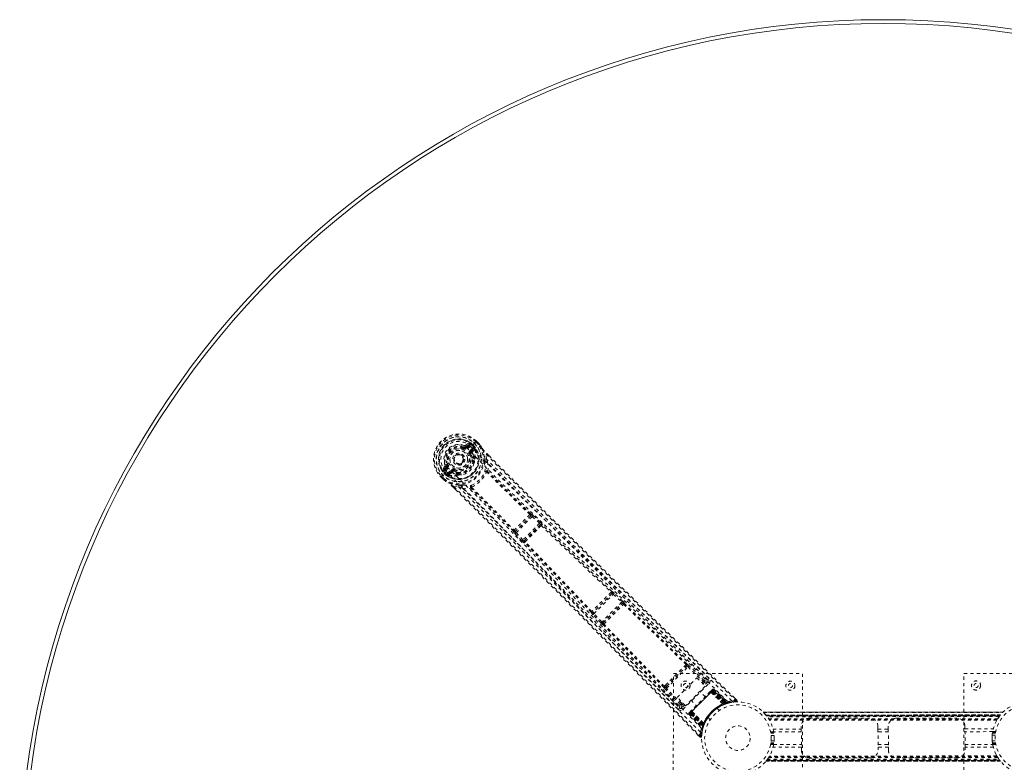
# Model space of a CAD drawing. Header units: inches. Extents: x 35.4 to 88.9, y 23.7 to 77.2.
# Tile 2 of 4: x 35.4 to 65.9, y 54.2 to 77.2. Entities that reach past the tile are written whole.
import ezdxf

# ---------------------------------------------------------------- set-up
doc = ezdxf.new("R2010")
doc.units = ezdxf.units.IN
doc.header["$MEASUREMENT"] = 0
doc.linetypes.add('SLD-Dashed', pattern=[0.075, 0.05, -0.025])
doc.linetypes.add('SLD-Solid', pattern=[0])

msp = doc.modelspace()

# ---------------------------------------------------------------- linework, layer by layer
at = {"color": 7, "linetype": 'SLD-Dashed', "lineweight": 0}
for p, q in [((49.304, 64.052), (49.203, 63.985)), ((49.477, 64.055), (49.473, 64.051)), ((49.493, 64.071), (49.477, 64.055)), ((49.53, 64.109), (49.493, 64.071)), ((49.594, 64.008), (49.513, 64.09)), ((49.533, 64.112), (49.53, 64.109)), ((49.615, 64.028), (49.532, 64.112)), ((49.533, 64.112), (49.615, 64.029)), ((49.129, 63.903), (49.138, 63.926)), ((49.138, 63.926), (49.147, 63.923)), ((49.211, 63.937), (49.308, 64.005)), ((49.211, 63.937), (49.226, 63.923)), ((49.308, 64.005), (49.226, 63.923)), ((49.329, 63.984), (49.247, 63.902)), ((49.333, 63.816), (49.425, 63.907)), ((49.354, 63.794), (49.446, 63.886)), ((49.372, 63.777), (49.354, 63.794)), ((49.473, 64.051), (49.366, 63.944)), ((49.366, 63.944), (49.366, 63.944)), ((49.446, 63.886), (49.372, 63.777)), ((49.402, 63.979), (49.406, 63.983)), ((49.457, 63.924), (49.402, 63.979)), ((49.456, 63.933), (49.406, 63.983)), ((49.414, 63.777), (49.48, 63.873)), ((49.427, 64.004), (49.478, 63.953)), ((49.427, 64.004), (49.427, 64.004)), ((49.456, 63.933), (49.478, 63.953)), ((49.456, 63.932), (49.466, 63.915)), ((49.466, 63.915), (49.457, 63.924)), ((49.478, 63.953), (49.478, 63.953)), ((49.48, 63.888), (49.479, 63.893)), ((49.48, 63.888), (49.48, 63.873)), ((49.48, 63.873), (49.48, 63.873)), ((49.48, 63.873), (49.48, 63.873)), ((49.618, 64.026), (49.615, 64.029)), ((49.091, 63.672), (49.098, 63.666)), ((49.098, 63.666), (49.108, 63.655)), ((49.362, 63.709), (49.335, 63.698)), ((49.359, 63.722), (49.362, 63.709)), ((49.446, 63.589), (49.43, 63.605)), ((49.466, 63.602), (49.45, 63.618)), ((49.48, 63.578), (49.485, 63.557)), ((49.849, 63.557), (49.836, 63.707)), ((49.849, 63.557), (49.887, 63.436)), ((49.856, 63.729), (49.919, 63.666)), ((49.918, 63.664), (49.856, 63.727)), ((48.558, 63.339), (48.49, 63.238)), ((48.598, 63.176), (48.492, 63.069)), ((48.537, 63.234), (48.605, 63.331)), ((48.62, 63.316), (48.537, 63.234)), ((48.641, 63.295), (48.558, 63.213)), ((48.564, 63.14), (48.56, 63.136)), ((48.562, 63.381), (48.617, 63.404)), ((48.619, 63.085), (48.564, 63.14)), ((48.605, 63.331), (48.62, 63.316)), ((48.617, 63.404), (48.639, 63.413)), ((48.62, 63.395), (48.617, 63.404)), ((48.636, 63.117), (48.727, 63.209)), ((48.657, 63.096), (48.748, 63.188)), ((48.766, 63.17), (48.657, 63.096)), ((48.766, 63.17), (48.748, 63.188)), ((48.834, 63.18), (48.821, 63.183)), ((48.845, 63.207), (48.834, 63.18)), ((48.434, 63.012), (48.431, 63.009)), ((48.431, 63.01), (48.515, 62.927)), ((48.431, 63.009), (48.514, 62.927)), ((48.472, 63.049), (48.434, 63.012)), ((48.453, 63.029), (48.535, 62.948)), ((48.488, 63.065), (48.472, 63.049)), ((48.492, 63.069), (48.488, 63.065)), ((48.514, 62.927), (48.517, 62.924)), ((48.59, 63.064), (48.539, 63.115)), ((48.56, 63.136), (48.61, 63.086)), ((48.59, 63.064), (48.61, 63.086)), ((48.59, 63.064), (48.59, 63.064)), ((48.611, 63.086), (48.628, 63.076)), ((48.628, 63.076), (48.619, 63.085)), ((48.65, 63.063), (48.655, 63.062)), ((48.67, 63.062), (48.655, 63.062)), ((48.67, 63.062), (48.766, 63.129)), ((48.941, 63.077), (48.925, 63.092)), ((48.938, 63.112), (48.954, 63.097)), ((48.986, 63.058), (48.965, 63.062)), ((48.815, 62.686), (48.887, 62.614)), ((48.816, 62.687), (48.888, 62.615)), ((48.836, 62.706), (48.986, 62.693)), ((49.107, 62.656), (48.986, 62.693)), ((51.22, 61.799), (50.746, 61.323)), ((50.765, 61.279), (51.265, 61.78)), ((51.219, 61.863), (51.218, 61.862)), ((51.22, 61.798), (51.22, 61.799)), ((51.265, 61.78), (51.492, 61.57)), ((51.295, 61.812), (51.27, 61.834)), ((51.522, 61.603), (51.295, 61.812)), ((50.682, 61.326), (50.681, 61.325)), ((50.746, 61.323), (50.746, 61.324)), ((51.492, 61.57), (50.975, 61.052)), ((51.014, 61.027), (51.517, 61.531)), ((51.517, 61.531), (51.511, 61.519)), ((51.573, 61.52), (51.579, 61.532)), ((50.732, 61.249), (50.71, 61.274)), ((50.942, 61.022), (50.732, 61.249)), ((50.975, 61.052), (50.765, 61.279)), ((51.025, 61.033), (51.014, 61.027)), ((51.025, 60.972), (51.013, 60.966)), ((53.734, 59.394), (53.153, 58.812)), ((53.175, 58.771), (53.775, 59.371)), ((53.733, 59.458), (53.732, 59.458)), ((53.734, 59.393), (53.734, 59.394)), ((53.775, 59.371), (54.033, 59.13)), ((54.063, 59.162), (53.806, 59.404)), ((54.033, 59.13), (53.417, 58.514)), ((53.454, 58.487), (54.059, 59.093)), ((54.059, 59.093), (54.057, 59.087)), ((54.119, 59.088), (54.122, 59.094)), ((53.089, 58.814), (53.089, 58.813)), ((53.385, 58.483), (53.143, 58.74)), ((53.153, 58.812), (53.153, 58.812)), ((53.417, 58.514), (53.175, 58.771)), ((53.453, 58.425), (53.459, 58.427)), ((53.46, 58.489), (53.454, 58.487)), ((55.421, 56.459), (56.089, 57.127)), ((55.43, 56.53), (56.018, 57.119)), ((56.027, 57.193), (55.992, 57.159)), ((56.018, 57.119), (56.052, 57.152)), ((56.089, 57.127), (56.561, 56.666)), ((56.695, 56.725), (56.114, 57.295)), ((56.592, 56.698), (56.121, 57.159)), ((55.632, 52.918), (55.637, 56.918)), ((55.637, 56.918), (59.637, 56.913)), ((55.753, 56.178), (56.361, 56.787)), ((56.361, 56.787), (56.62, 56.528)), ((59.637, 56.913), (59.632, 52.913)), ((64.632, 52.922), (64.637, 56.922)), ((64.637, 56.922), (68.637, 56.917)), ((55.254, 56.434), (55.824, 55.853)), ((55.39, 56.556), (55.356, 56.521)), ((55.851, 55.956), (55.389, 56.428)), ((55.397, 56.496), (55.43, 56.53)), ((55.883, 55.987), (55.421, 56.459)), ((55.933, 55.807), (56.741, 56.616)), ((56.62, 56.528), (56.012, 55.919)), ((56.522, 56.627), (56.561, 56.666)), ((56.554, 56.595), (56.593, 56.634)), ((56.592, 56.698), (56.561, 56.666)), ((56.699, 56.659), (56.594, 56.554)), ((56.696, 56.724), (56.695, 56.725)), ((56.703, 56.717), (56.696, 56.724)), ((56.708, 56.708), (56.698, 56.723)), ((56.853, 56.431), (56.849, 56.429)), ((56.849, 56.428), (56.849, 56.428)), ((56.892, 56.43), (56.882, 56.421)), ((56.892, 56.43), (57.335, 56.017)), ((56.012, 55.919), (55.753, 56.178)), ((56.15, 55.688), (56.861, 56.399)), ((56.852, 56.39), (56.159, 55.697)), ((56.172, 55.71), (56.839, 56.377)), ((56.623, 56.202), (56.458, 56.366)), ((56.828, 56.407), (56.781, 56.36)), ((56.8, 56.34), (56.8, 56.338)), ((56.8, 56.34), (57.174, 55.973)), ((57.172, 55.973), (56.8, 56.338)), ((56.821, 56.359), (56.822, 56.36)), ((57.224, 55.984), (56.821, 56.359)), ((56.869, 56.408), (56.822, 56.36)), ((56.822, 56.36), (57.226, 55.984)), ((56.834, 56.413), (56.831, 56.41)), ((56.841, 56.38), (56.839, 56.377)), ((56.839, 56.377), (57.221, 55.996)), ((56.843, 56.423), (56.84, 56.419)), ((57.225, 55.997), (56.841, 56.38)), ((57.24, 56.002), (56.852, 56.39)), ((56.855, 56.393), (57.244, 56.004)), ((56.861, 56.399), (57.253, 56.007)), ((57.259, 56.009), (56.864, 56.403)), ((57.301, 56.005), (56.865, 56.409)), ((56.869, 56.408), (57.299, 56.007)), ((56.882, 56.421), (57.32, 56.013)), ((57.597, 56.093), (57.537, 56.152)), ((55.824, 55.853), (55.825, 55.852)), ((55.825, 55.852), (55.832, 55.845)), ((55.826, 55.85), (55.841, 55.84)), ((55.913, 56.017), (55.883, 55.987)), ((55.986, 55.945), (55.89, 55.85)), ((55.945, 55.986), (55.915, 55.956)), ((56.183, 56.09), (56.347, 55.926)), ((57.061, 55.771), (56.993, 55.839)), ((57.172, 55.973), (57.174, 55.973)), ((57.188, 55.951), (57.191, 55.952)), ((57.221, 55.996), (57.232, 55.969)), ((57.226, 55.984), (57.224, 55.984)), ((57.225, 55.997), (57.235, 55.97)), ((57.226, 55.984), (57.299, 56.007)), ((57.235, 55.97), (57.232, 55.969)), ((57.24, 56.002), (57.25, 55.975)), ((57.244, 56.004), (57.254, 55.977)), ((57.25, 55.975), (57.254, 55.977)), ((57.253, 56.007), (57.259, 56.009)), ((57.253, 56.007), (57.263, 55.98)), ((57.255, 55.977), (57.256, 55.978)), ((57.256, 55.978), (57.327, 56)), ((57.259, 56.009), (57.268, 55.982)), ((57.268, 55.982), (57.263, 55.98)), ((57.32, 56.013), (57.335, 56.017)), ((57.348, 56.006), (57.363, 56.01)), ((56.121, 55.699), (56.118, 55.696)), ((56.129, 55.667), (56.119, 55.657)), ((56.119, 55.657), (56.533, 55.214)), ((56.121, 55.7), (56.121, 55.7)), ((56.13, 55.709), (56.127, 55.705)), ((56.127, 55.705), (56.128, 55.704)), ((56.129, 55.667), (56.537, 55.229)), ((56.139, 55.718), (56.136, 55.715)), ((56.141, 55.684), (56.545, 55.248)), ((56.189, 55.768), (56.142, 55.721)), ((56.189, 55.727), (56.142, 55.679)), ((56.142, 55.679), (56.542, 55.25)), ((56.147, 55.685), (56.541, 55.291)), ((56.543, 55.296), (56.15, 55.688)), ((56.546, 55.305), (56.156, 55.694)), ((56.159, 55.697), (56.547, 55.309)), ((56.172, 55.71), (56.169, 55.707)), ((56.169, 55.707), (56.553, 55.324)), ((56.554, 55.328), (56.172, 55.71)), ((56.189, 55.727), (56.19, 55.728)), ((56.566, 55.323), (56.189, 55.727)), ((56.19, 55.728), (56.566, 55.325)), ((56.211, 55.749), (56.209, 55.749)), ((56.577, 55.375), (56.209, 55.749)), ((56.211, 55.749), (56.577, 55.377)), ((56.71, 55.556), (56.778, 55.488)), ((65.85, 55.724), (58.419, 55.721)), ((58.42, 55.721), (65.848, 55.724)), ((65.848, 55.724), (58.421, 55.721)), ((58.432, 55.709), (65.836, 55.712)), ((58.503, 55.631), (65.766, 55.634)), ((65.766, 55.634), (58.503, 55.631)), ((58.503, 55.631), (58.507, 55.626)), ((65.762, 55.629), (58.507, 55.626)), ((65.761, 55.628), (58.508, 55.625)), ((58.51, 55.622), (65.759, 55.625)), ((65.759, 55.625), (58.51, 55.622)), ((58.519, 55.611), (65.749, 55.614)), ((58.523, 55.606), (65.746, 55.609)), ((65.745, 55.608), (58.524, 55.604)), ((65.743, 55.605), (58.526, 55.602)), ((65.726, 55.583), (58.542, 55.58)), ((65.682, 55.517), (58.587, 55.514)), ((59.849, 55.531), (61.724, 55.532)), ((62.544, 55.533), (64.419, 55.534)), ((65.682, 55.517), (65.685, 55.522)), ((65.731, 55.589), (65.759, 55.625)), ((65.762, 55.629), (65.766, 55.634)), ((65.848, 55.724), (65.848, 55.724)), ((56.533, 55.214), (56.537, 55.229)), ((56.541, 55.291), (56.543, 55.296)), ((56.568, 55.281), (56.541, 55.291)), ((56.542, 55.25), (56.566, 55.323)), ((56.57, 55.287), (56.543, 55.296)), ((56.543, 55.26), (56.548, 55.263)), ((56.573, 55.295), (56.546, 55.305)), ((56.574, 55.299), (56.547, 55.309)), ((56.549, 55.222), (56.572, 55.293)), ((56.58, 55.314), (56.553, 55.324)), ((56.581, 55.317), (56.554, 55.328)), ((56.568, 55.281), (56.565, 55.272)), ((56.566, 55.325), (56.566, 55.323)), ((56.57, 55.287), (56.568, 55.281)), ((56.58, 55.314), (56.57, 55.286)), ((56.572, 55.293), (56.573, 55.294)), ((56.573, 55.295), (56.574, 55.299)), ((56.577, 55.375), (56.577, 55.377)), ((56.597, 55.358), (56.599, 55.361)), ((65.666, 55.492), (58.602, 55.489)), ((65.656, 55.474), (58.613, 55.471)), ((59.599, 55.198), (59.599, 55.281)), ((61.974, 55.282), (61.974, 55.199)), ((62.294, 55.199), (62.294, 55.283)), ((64.669, 55.284), (64.669, 55.2)), ((56.397, 55.012), (56.457, 54.952)), ((56.457, 54.951), (56.478, 54.972)), ((56.508, 54.971), (56.523, 55.1)), ((56.524, 55.111), (56.541, 55.181)), ((56.54, 55.186), (56.544, 55.201)), ((58.742, 55.116), (58.645, 55.116)), ((58.649, 55.096), (58.745, 55.096)), ((58.749, 55.066), (58.654, 55.066)), ((58.654, 55.066), (58.749, 55.066)), ((58.661, 55.003), (58.756, 55.003)), ((58.724, 55.197), (59.599, 55.198)), ((59.599, 55.114), (58.742, 55.113)), ((61.974, 55.199), (62.294, 55.199)), ((62.294, 55.115), (61.974, 55.115)), ((64.669, 55.2), (65.545, 55.2)), ((65.527, 55.117), (64.669, 55.116)), ((65.513, 55.006), (65.608, 55.006)), ((65.615, 55.069), (65.52, 55.069)), ((65.52, 55.069), (65.615, 55.069)), ((65.524, 55.099), (65.62, 55.099)), ((65.624, 55.119), (65.527, 55.119)), ((58.646, 54.716), (58.742, 54.716)), ((58.745, 54.736), (58.649, 54.736)), ((58.654, 54.766), (58.75, 54.766)), ((58.75, 54.766), (58.654, 54.766)), ((58.756, 54.829), (58.661, 54.829)), ((59.6, 54.635), (58.724, 54.635)), ((58.742, 54.718), (59.6, 54.719)), ((59.6, 54.551), (59.6, 54.635)), ((61.975, 54.72), (62.295, 54.72)), ((62.295, 54.636), (61.975, 54.636)), ((61.975, 54.636), (61.975, 54.552)), ((62.295, 54.553), (62.295, 54.636)), ((64.67, 54.721), (65.527, 54.722)), ((65.545, 54.638), (64.67, 54.637)), ((64.67, 54.637), (64.67, 54.554)), ((65.608, 54.832), (65.513, 54.832)), ((65.52, 54.769), (65.616, 54.769)), ((65.616, 54.769), (65.52, 54.769)), ((65.62, 54.739), (65.524, 54.739)), ((65.527, 54.719), (65.624, 54.719)), ((58.587, 54.318), (58.584, 54.313)), ((65.682, 54.321), (58.587, 54.318)), ((65.667, 54.346), (58.603, 54.343)), ((65.656, 54.364), (58.613, 54.361)), ((61.725, 54.302), (59.85, 54.301)), ((64.42, 54.304), (62.545, 54.303)), ((65.634, 54.411), (65.667, 54.346)), ((65.766, 54.204), (58.503, 54.201)), ((58.503, 54.201), (65.766, 54.204)), ((58.507, 54.206), (65.762, 54.209)), ((58.538, 54.246), (58.511, 54.21)), ((65.759, 54.213), (58.511, 54.21)), ((58.511, 54.21), (65.759, 54.213)), ((58.515, 54.215), (65.755, 54.218)), ((65.747, 54.228), (58.522, 54.224)), ((65.747, 54.229), (58.523, 54.226)), ((58.525, 54.227), (65.745, 54.231)), ((58.526, 54.23), (65.743, 54.233)), ((58.549, 54.26), (65.721, 54.263)), ((65.766, 54.204), (65.762, 54.209))]:
    msp.add_line(p, q, dxfattribs=at)
at = {"color": 7, "linetype": 'SLD-Dashed', "lineweight": 0, "flags": 128}
for points in [[(49.513, 64.09), (49.517, 64.095), (49.522, 64.099), (49.525, 64.103), (49.529, 64.107), (49.531, 64.109), (49.533, 64.111), (49.533, 64.112), (49.533, 64.112)], [(48.66, 63.28), (48.609, 63.339), (48.572, 63.408), (48.55, 63.486), (48.545, 63.567), (48.556, 63.648), (48.583, 63.727), (48.624, 63.799), (48.678, 63.864), (48.743, 63.918), (48.815, 63.959), (48.894, 63.986), (48.975, 63.997), (49.056, 63.992), (49.134, 63.971), (49.203, 63.933), (49.262, 63.882)], [(49.118, 63.876), (49.12, 63.881), (49.122, 63.886), (49.124, 63.891), (49.126, 63.895), (49.127, 63.898), (49.128, 63.901), (49.129, 63.903), (49.129, 63.903)], [(49.247, 63.902), (49.243, 63.906), (49.239, 63.91), (49.235, 63.913), (49.232, 63.917), (49.23, 63.919), (49.228, 63.921), (49.226, 63.922), (49.226, 63.923)], [(57.331, 56.037), (56.204, 57.154), (55.069, 58.26), (53.926, 59.355), (52.781, 60.442), (51.883, 61.294), (50.994, 62.149), (50.118, 63.01), (49.262, 63.882)], [(49.329, 63.984), (49.325, 63.988), (49.321, 63.992), (49.318, 63.996), (49.315, 63.999), (49.312, 64.002), (49.31, 64.004), (49.309, 64.005), (49.308, 64.005)], [(49.347, 64.027), (49.342, 64.004), (49.329, 63.984)], [(49.333, 63.816), (49.337, 63.811), (49.341, 63.808), (49.345, 63.804), (49.348, 63.801), (49.351, 63.798), (49.353, 63.796), (49.354, 63.795), (49.354, 63.794)], [(57.447, 56.075), (56.318, 57.196), (55.181, 58.306), (54.037, 59.405), (52.891, 60.497), (51.993, 61.353), (51.102, 62.21), (50.225, 63.072), (49.366, 63.944)], [(49.406, 63.983), (49.409, 63.985), (49.413, 63.99), (49.42, 63.997), (49.427, 64.004)], [(49.41, 63.741), (49.408, 63.763), (49.414, 63.777)], [(49.425, 63.907), (49.44, 63.918), (49.457, 63.924)], [(49.446, 63.886), (49.446, 63.887), (49.444, 63.888), (49.442, 63.89), (49.44, 63.892), (49.436, 63.896), (49.433, 63.899), (49.429, 63.903), (49.425, 63.907)], [(49.456, 63.933), (49.456, 63.932), (49.456, 63.932)], [(49.615, 64.029), (49.616, 64.029), (49.615, 64.028), (49.613, 64.027), (49.611, 64.024), (49.607, 64.021), (49.603, 64.017), (49.599, 64.013), (49.594, 64.008)], [(49.618, 64.026), (49.618, 64.025), (49.616, 64.024), (49.614, 64.022), (49.611, 64.02), (49.607, 64.018), (49.603, 64.015), (49.599, 64.011), (49.594, 64.008)], [(49.615, 64.029), (49.674, 63.953), (49.716, 63.888)], [(49.722, 63.879), (49.678, 63.947), (49.618, 64.026)], [(49.722, 63.879), (49.719, 63.884), (49.716, 63.888)], [(49.791, 63.555), (49.775, 63.714), (49.722, 63.879)], [(49.307, 63.686), (49.313, 63.689), (49.318, 63.691), (49.322, 63.693), (49.327, 63.694), (49.33, 63.696), (49.333, 63.697), (49.334, 63.697), (49.335, 63.698)], [(49.45, 63.618), (49.436, 63.676), (49.41, 63.741)], [(49.457, 63.408), (49.474, 63.462), (49.485, 63.557)], [(49.836, 63.707), (49.84, 63.711), (49.844, 63.715), (49.848, 63.719), (49.852, 63.723), (49.854, 63.726), (49.856, 63.728), (49.856, 63.729), (49.856, 63.729)], [(49.836, 63.707), (50.357, 63.184), (50.91, 62.633), (51.493, 62.053), (52.108, 61.443), (52.675, 60.883), (53.266, 60.301), (53.402, 60.167), (53.539, 60.032), (53.677, 59.896), (53.772, 59.803), (53.865, 59.712), (53.961, 59.617), (54.062, 59.518), (54.386, 59.2), (54.746, 58.847), (55.143, 58.458), (55.393, 58.212), (55.659, 57.952), (55.947, 57.67), (56.215, 57.407), (56.566, 57.063), (56.877, 56.758), (57.149, 56.491), (57.382, 56.262), (57.576, 56.072)], [(56.74, 56.765), (56.472, 57.029), (56.165, 57.329), (55.83, 57.658), (55.527, 57.955), (55.368, 58.111), (55.209, 58.267), (55.05, 58.422), (54.869, 58.599), (54.687, 58.778), (54.511, 58.951), (54.151, 59.303), (53.817, 59.631), (53.509, 59.934), (53.207, 60.23), (52.858, 60.574), (52.259, 61.164), (51.655, 61.76), (51.032, 62.378), (50.427, 62.98), (49.849, 63.557)], [(49.919, 63.666), (51.78, 61.81), (53.715, 59.901), (55.656, 57.997), (57.598, 56.093)], [(48.558, 63.213), (48.539, 63.2), (48.516, 63.195)], [(48.537, 63.234), (48.538, 63.233), (48.539, 63.232), (48.541, 63.23), (48.544, 63.227), (48.547, 63.224), (48.551, 63.221), (48.554, 63.217), (48.558, 63.213)], [(56.475, 55.102), (55.353, 56.23), (54.242, 57.366), (53.141, 58.509), (52.049, 59.654), (51.192, 60.552), (50.335, 61.442), (49.471, 62.318), (48.598, 63.176)], [(48.641, 63.295), (48.637, 63.299), (48.633, 63.303), (48.629, 63.307), (48.626, 63.31), (48.623, 63.313), (48.621, 63.315), (48.62, 63.316), (48.62, 63.316)], [(48.667, 63.424), (48.661, 63.422), (48.656, 63.42), (48.652, 63.418), (48.648, 63.416), (48.644, 63.415), (48.641, 63.414), (48.64, 63.413), (48.639, 63.413)], [(56.512, 55.218), (55.395, 56.344), (54.288, 57.478), (53.192, 58.62), (52.104, 59.765), (51.251, 60.661), (50.395, 61.55), (49.533, 62.425), (48.66, 63.28)], [(48.727, 63.209), (48.731, 63.205), (48.735, 63.201), (48.739, 63.197), (48.742, 63.194), (48.745, 63.192), (48.747, 63.19), (48.748, 63.188), (48.748, 63.188)], [(48.834, 63.18), (48.895, 63.156), (48.949, 63.142)], [(48.856, 63.235), (48.854, 63.23), (48.852, 63.225), (48.85, 63.22), (48.848, 63.216), (48.847, 63.212), (48.846, 63.21), (48.845, 63.208), (48.845, 63.207)], [(49.787, 63.405), (49.786, 63.413), (49.786, 63.426)], [(49.889, 63.177), (49.88, 63.183), (49.871, 63.186), (49.862, 63.186), (49.854, 63.183), (49.849, 63.177), (49.846, 63.169), (49.846, 63.159), (49.849, 63.149)], [(49.863, 63.149), (49.862, 63.15), (49.86, 63.151), (49.856, 63.151), (49.849, 63.149)], [(51.189, 61.841), (50.522, 62.492), (49.863, 63.149)], [(56.698, 56.723), (54.421, 58.955), (52.148, 61.19), (49.887, 63.436)], [(49.889, 63.177), (49.897, 63.307), (49.887, 63.436)], [(51.218, 61.862), (50.551, 62.514), (49.893, 63.169)], [(48.431, 63.009), (48.431, 63.009), (48.432, 63.009), (48.433, 63.011), (48.436, 63.013), (48.44, 63.017), (48.444, 63.02), (48.448, 63.025), (48.453, 63.029)], [(48.535, 62.948), (48.53, 62.943), (48.526, 62.939), (48.522, 62.935), (48.519, 62.931), (48.516, 62.929), (48.515, 62.927), (48.514, 62.926), (48.514, 62.927)], [(48.514, 62.927), (48.59, 62.868), (48.655, 62.827)], [(48.517, 62.924), (48.518, 62.924), (48.519, 62.926), (48.521, 62.928), (48.523, 62.931), (48.525, 62.935), (48.528, 62.939), (48.532, 62.943), (48.535, 62.948)], [(48.517, 62.924), (48.588, 62.87), (48.664, 62.82)], [(48.611, 63.086), (48.61, 63.086), (48.61, 63.086)], [(48.619, 63.085), (48.625, 63.102), (48.636, 63.117)], [(48.636, 63.117), (48.64, 63.113), (48.644, 63.109), (48.647, 63.106), (48.65, 63.103), (48.653, 63.1), (48.655, 63.098), (48.656, 63.097), (48.657, 63.096)], [(48.801, 63.132), (48.78, 63.135), (48.766, 63.129)], [(48.925, 63.092), (48.867, 63.106), (48.801, 63.132)], [(48.986, 63.058), (49.081, 63.069), (49.135, 63.086)], [(48.655, 62.827), (48.659, 62.823), (48.664, 62.82)], [(48.988, 62.751), (48.829, 62.767), (48.664, 62.82)], [(48.815, 62.686), (48.815, 62.686), (48.815, 62.686), (48.817, 62.688), (48.82, 62.69), (48.824, 62.694), (48.828, 62.698), (48.832, 62.702), (48.836, 62.706)], [(48.836, 62.706), (49.413, 62.132), (50.013, 61.532), (50.637, 60.905), (51.202, 60.336), (51.566, 59.968), (51.947, 59.582), (52.344, 59.179), (52.74, 58.778), (53.082, 58.43), (53.536, 57.969), (54.018, 57.478), (54.529, 56.958), (55.003, 56.475), (56.478, 54.972)], [(48.887, 62.614), (50.736, 60.763), (52.645, 58.831), (54.553, 56.89), (56.457, 54.951)], [(48.986, 62.693), (49.51, 62.17), (50.055, 61.623), (50.621, 61.054), (51.16, 60.509), (51.705, 59.958), (52.25, 59.405), (52.78, 58.866), (53.289, 58.349), (53.762, 57.867), (54.292, 57.327), (54.789, 56.821), (55.278, 56.323), (55.784, 55.808)], [(49.107, 62.656), (49.236, 62.646), (49.366, 62.654)], [(49.107, 62.656), (51.356, 60.397), (53.593, 58.125), (55.826, 55.85)], [(49.117, 62.756), (49.13, 62.756), (49.138, 62.756)], [(49.394, 62.694), (49.384, 62.697), (49.374, 62.697), (49.366, 62.694), (49.36, 62.688), (49.357, 62.681), (49.357, 62.672), (49.36, 62.663), (49.366, 62.654)], [(50.682, 61.326), (50.03, 61.992), (49.374, 62.649)], [(49.394, 62.694), (49.392, 62.687), (49.392, 62.683), (49.393, 62.681), (49.394, 62.679)], [(49.394, 62.679), (50.051, 62.022), (50.704, 61.355)], [(51.265, 61.78), (51.271, 61.786), (51.276, 61.791), (51.281, 61.796), (51.285, 61.801), (51.289, 61.805), (51.292, 61.808), (51.294, 61.811), (51.295, 61.812)], [(50.765, 61.279), (50.759, 61.285), (50.754, 61.293), (50.747, 61.306), (50.744, 61.316), (50.745, 61.32), (50.745, 61.323), (50.746, 61.323)], [(51.492, 61.57), (51.498, 61.576), (51.503, 61.581), (51.508, 61.587), (51.512, 61.591), (51.516, 61.596), (51.519, 61.599), (51.521, 61.601), (51.522, 61.603)], [(51.492, 61.57), (51.499, 61.564), (51.504, 61.558), (51.513, 61.547), (51.517, 61.537), (51.517, 61.531)], [(51.544, 61.498), (52.623, 60.467), (53.706, 59.435)], [(53.732, 59.458), (52.65, 60.49), (51.573, 61.52)], [(50.732, 61.249), (50.736, 61.252), (50.743, 61.259), (50.754, 61.269), (50.765, 61.279)], [(50.942, 61.022), (50.943, 61.023), (50.946, 61.025), (50.949, 61.028), (50.953, 61.032), (50.958, 61.037), (50.963, 61.041), (50.969, 61.047), (50.975, 61.052)], [(51.014, 61.027), (51.007, 61.027), (50.998, 61.031), (50.986, 61.04), (50.98, 61.046), (50.975, 61.052)], [(53.089, 58.814), (52.056, 59.895), (51.025, 60.972)], [(53.111, 58.84), (52.078, 59.922), (51.047, 61)], [(53.775, 59.371), (53.781, 59.377), (53.786, 59.383), (53.791, 59.388), (53.796, 59.393), (53.8, 59.397), (53.803, 59.4), (53.805, 59.403), (53.806, 59.404)], [(53.806, 59.404), (53.781, 59.426), (53.78, 59.427)], [(54.033, 59.13), (54.038, 59.136), (54.044, 59.141), (54.049, 59.147), (54.053, 59.151), (54.057, 59.156), (54.06, 59.159), (54.062, 59.161), (54.063, 59.162)], [(54.094, 59.065), (55.063, 58.132), (56.027, 57.193)], [(56.051, 57.215), (55.088, 58.155), (54.119, 59.088)], [(53.106, 58.803), (53.103, 58.803), (53.089, 58.814)], [(53.143, 58.74), (53.12, 58.765), (53.119, 58.766)], [(53.143, 58.74), (53.144, 58.741), (53.146, 58.743), (53.15, 58.746), (53.154, 58.75), (53.158, 58.755), (53.164, 58.76), (53.169, 58.765), (53.175, 58.771)], [(53.385, 58.483), (53.386, 58.484), (53.388, 58.486), (53.391, 58.489), (53.395, 58.493), (53.4, 58.498), (53.406, 58.503), (53.411, 58.508), (53.417, 58.514)], [(55.334, 56.497), (54.393, 57.46), (53.459, 58.427)], [(55.356, 56.521), (54.415, 57.484), (53.482, 58.453)], [(55.39, 56.556), (55.539, 56.706), (55.691, 56.857), (55.843, 57.009), (55.992, 57.159)], [(55.43, 56.53), (55.574, 56.675), (55.72, 56.82), (55.87, 56.97), (56.018, 57.119)], [(56.089, 57.127), (56.1, 57.138), (56.11, 57.149), (56.117, 57.156), (56.121, 57.159)], [(55.397, 56.496), (55.382, 56.487), (55.369, 56.485)], [(55.389, 56.428), (55.393, 56.431), (55.4, 56.438), (55.41, 56.448), (55.421, 56.459)], [(56.593, 56.634), (56.592, 56.635), (56.59, 56.637), (56.587, 56.64), (56.583, 56.644), (56.578, 56.648), (56.573, 56.654), (56.567, 56.66), (56.561, 56.666)], [(56.698, 56.723), (56.662, 56.726), (56.592, 56.698)], [(56.593, 56.634), (56.662, 56.663), (56.699, 56.659)], [(56.741, 56.616), (56.725, 56.632), (56.712, 56.646), (56.702, 56.655), (56.699, 56.659)], [(56.864, 56.403), (56.875, 56.413), (56.884, 56.422), (56.89, 56.428), (56.892, 56.43)], [(56.779, 56.358), (56.633, 56.212), (56.485, 56.064), (56.337, 55.916), (56.191, 55.77)], [(56.8, 56.338), (56.654, 56.192), (56.505, 56.044), (56.357, 55.895), (56.211, 55.749)], [(56.8, 56.34), (56.801, 56.361), (56.801, 56.366)], [(56.821, 56.359), (56.812, 56.364), (56.801, 56.366)], [(56.829, 56.408), (56.827, 56.407), (56.827, 56.406)], [(56.841, 56.42), (56.84, 56.419), (56.838, 56.418), (56.836, 56.416), (56.834, 56.413)], [(56.839, 56.418), (56.839, 56.418), (56.839, 56.417), (56.837, 56.415), (56.835, 56.412)], [(56.841, 56.38), (56.847, 56.386), (56.853, 56.391), (56.858, 56.396), (56.862, 56.4), (56.865, 56.404), (56.868, 56.406), (56.869, 56.407), (56.869, 56.408)], [(56.882, 56.421), (56.88, 56.418), (56.874, 56.412), (56.865, 56.403), (56.855, 56.393)], [(56.87, 56.408), (56.864, 56.412), (56.862, 56.413)], [(55.851, 55.956), (55.823, 55.887), (55.826, 55.854)], [(55.851, 55.956), (55.855, 55.959), (55.862, 55.966), (55.872, 55.976), (55.883, 55.987)], [(55.915, 55.956), (55.914, 55.956), (55.912, 55.958), (55.909, 55.961), (55.905, 55.965), (55.901, 55.97), (55.895, 55.975), (55.889, 55.981), (55.883, 55.987)], [(55.89, 55.85), (55.887, 55.887), (55.915, 55.956)], [(55.89, 55.85), (55.894, 55.846), (55.903, 55.837), (55.917, 55.823), (55.933, 55.807)], [(57.309, 55.995), (57.303, 55.993), (57.268, 55.982)], [(57.305, 56.003), (57.3, 56.006), (57.299, 56.008)], [(57.352, 56.009), (57.339, 56.012), (57.327, 56.019)], [(57.339, 56.012), (57.334, 56.016), (57.333, 56.017)], [(57.598, 56.093), (57.597, 56.093), (57.596, 56.092), (57.592, 56.087), (57.585, 56.08), (57.58, 56.076), (57.577, 56.072)], [(57.577, 56.072), (57.577, 56.06), (57.578, 56.05), (57.578, 56.044), (57.578, 56.042)], [(57.578, 56.045), (57.585, 56.047), (57.593, 56.051), (57.599, 56.056), (57.603, 56.063), (57.606, 56.07), (57.606, 56.078), (57.603, 56.085), (57.599, 56.091)], [(56.119, 55.657), (56.121, 55.659), (56.127, 55.665), (56.136, 55.674), (56.147, 55.685)], [(56.136, 55.715), (56.134, 55.712), (56.132, 55.71), (56.13, 55.709), (56.129, 55.708)], [(56.156, 55.694), (56.146, 55.684), (56.137, 55.675), (56.131, 55.669), (56.129, 55.667)], [(56.137, 55.714), (56.134, 55.712), (56.132, 55.71), (56.131, 55.71), (56.131, 55.71)], [(56.142, 55.679), (56.142, 55.68), (56.143, 55.681), (56.146, 55.683), (56.149, 55.687), (56.153, 55.691), (56.158, 55.696), (56.164, 55.702), (56.169, 55.707)], [(56.209, 55.749), (56.189, 55.748), (56.184, 55.748)], [(56.184, 55.748), (56.185, 55.737), (56.19, 55.728)], [(58.506, 55.626), (58.512, 55.62), (58.519, 55.611)], [(65.749, 55.614), (65.758, 55.625), (65.762, 55.63)], [(56.459, 54.954), (56.466, 54.95), (56.474, 54.947), (56.482, 54.946), (56.49, 54.947), (56.497, 54.95), (56.502, 54.955), (56.506, 54.961), (56.508, 54.969)], [(58.742, 55.113), (58.744, 55.103), (58.748, 55.077)], [(59.599, 55.198), (59.599, 55.18), (59.599, 55.147), (59.599, 55.101), (59.6, 55.046), (59.6, 54.983), (59.6, 54.916), (59.6, 54.85), (59.6, 54.787), (59.6, 54.731), (59.6, 54.686), (59.6, 54.653), (59.6, 54.635)], [(61.974, 55.199), (61.974, 55.181), (61.974, 55.148), (61.974, 55.102), (61.975, 55.047), (61.975, 54.984), (61.975, 54.917), (61.975, 54.851), (61.975, 54.788), (61.975, 54.732), (61.975, 54.687), (61.975, 54.654), (61.975, 54.636)], [(62.294, 55.199), (62.294, 55.181), (62.294, 55.148), (62.294, 55.103), (62.295, 55.047), (62.295, 54.984), (62.295, 54.918), (62.295, 54.851), (62.295, 54.788), (62.295, 54.733), (62.295, 54.687), (62.295, 54.654), (62.295, 54.636)], [(64.67, 54.637), (64.67, 54.655), (64.67, 54.688), (64.67, 54.734), (64.67, 54.789), (64.67, 54.852), (64.67, 54.919), (64.67, 54.985), (64.67, 55.048), (64.669, 55.104), (64.669, 55.149), (64.669, 55.182), (64.669, 55.2)], [(65.512, 54.986), (65.514, 54.817), (65.534, 54.698)], [(65.526, 55.113), (65.527, 55.115), (65.527, 55.117)], [(58.743, 54.722), (58.742, 54.72), (58.742, 54.718)], [(65.527, 54.722), (65.525, 54.732), (65.521, 54.758)]]:
    msp.add_lwpolyline(points, dxfattribs=at)
at = {"color": 7, "linetype": 'SLD-Solid', "lineweight": 15}
for radius in [26.75, 26.632, 26.632]:
    msp.add_circle((62.137, 50.418), radius, dxfattribs=at)
at = {"color": 7, "linetype": 'SLD-Dashed', "lineweight": 0}
for centre, radius in [((48.987, 63.555), 0.7), ((48.987, 63.555), 0.69), ((48.987, 63.555), 0.623), ((48.987, 63.555), 0.32), ((48.987, 63.555), 0.275), ((48.987, 63.555), 0.188), ((48.987, 63.555), 0.156), ((48.987, 63.555), 0.142), ((48.987, 63.555), 0.139), ((48.987, 63.555), 0.138), ((56.012, 56.543), 0.14), ((56.012, 56.543), 0.0625), ((59.262, 56.539), 0.141), ((59.262, 56.543), 0.0625), ((65.012, 56.547), 0.141), ((65.012, 56.543), 0.0625), ((57.635, 54.916), 1.125), ((57.635, 54.916), 1.03), ((66.635, 54.92), 1.125), ((66.635, 54.92), 1.03), ((57.635, 54.916), 0.38)]:
    msp.add_circle(centre, radius, dxfattribs=at)
for centre, radius, start, end in [((48.987, 63.555), 0.78, 45.5543, 224.4966), ((48.987, 63.555), 0.78, 45.0255, 224.5107), ((48.987, 63.555), 0.75, 45.4816, 224.5693), ((48.987, 63.555), 0.629, 45.5698, 224.4811), ((48.987, 63.555), 0.599, 45.5698, 224.4812), ((48.978, 63.564), 0.543, 44.3915, 225.6594), ((49.288, 64.027), 0.0299, 313.0725, 57.1328), ((49.222, 63.863), 0.206, 52.6881, 66.6798), ((48.987, 63.555), 0.787, 233.3493, 36.7016), ((48.987, 63.555), 0.459, 67.7994, 202.2515), ((48.987, 63.555), 0.758, 233.3492, 36.7017), ((48.987, 63.555), 0.4, 67.7994, 202.2515), ((48.987, 63.555), 0.632, 231.0896, 38.9613), ((48.987, 63.555), 0.602, 231.2952, 38.7558), ((48.987, 63.555), 0.376, 67.7994, 202.2515), ((48.987, 63.555), 0.346, 67.7994, 202.2515), ((48.987, 63.555), 0.275, 0.0255, 180.0256), ((49.163, 63.986), 0.119, 247.7993, 315.0262), ((49.163, 63.986), 0.089, 247.7994, 315.0255), ((47.851, 64.483), 1.403, 336.5875, 339.011), ((49.165, 63.992), 0.0714, 255.3396, 310.2741), ((49.178, 64.023), 0.0455, 247.5595, 303.6674), ((49.189, 63.958), 0.0301, 316.4814, 62.6444), ((49.438, 63.706), 0.249, 106.7294, 134.8882), ((49.417, 63.731), 0.119, 135.0251, 202.2514), ((49.417, 63.731), 0.089, 135.0255, 202.2515), ((48.987, 63.555), 0.593, 45.5778, 52.6346), ((49.413, 63.738), 0.0565, 136.9813, 196.5931), ((49.392, 63.716), 0.031, 55.1931, 193.2209), ((49.393, 63.755), 0.0299, 46.023, 133.977), ((49.468, 63.865), 0.0305, 68.855, 135.9859), ((49.374, 63.845), 0.115, 24.7237, 37.3043), ((49.055, 63.76), 0.439, 338.9595, 14.9276), ((49.02, 63.716), 0.491, 341.1527, 20.5382), ((50.685, 64.598), 1.202, 216.2124, 226.3675), ((52.848, 65.817), 3.677, 211.7881, 215.0142), ((48.987, 63.555), 0.275, 180.0255, 0.0256), ((48.987, 63.555), 0.376, 247.7994, 22.2515), ((48.987, 63.555), 0.346, 247.7993, 22.2516), ((48.979, 63.563), 0.453, 264.7738, 5.2763), ((48.992, 63.551), 0.411, 264.0371, 6.0138), ((48.961, 63.582), 0.494, 271.9975, 358.0533), ((48.987, 63.555), 0.157, 290.1797, 335.0851), ((48.944, 63.506), 0.465, 10.8627, 25.8211), ((49.431, 63.595), 0.0305, 50.6583, 181.0908), ((49.427, 63.568), 0.0371, 85.1928, 135.7504), ((49.467, 63.571), 0.0504, 109.243, 136.7881), ((49.482, 63.554), 0.0506, 109.3497, 136.7704), ((49.422, 63.567), 0.0326, 357.184, 43.3957), ((49.46, 63.525), 0.0404, 52.324, 97.8106), ((49.437, 63.568), 0.0444, 12.4188, 50.0285), ((47.585, 63.576), 2.207, 356.0857, 359.4549), ((49.846, 63.391), 0.0608, 47.4077, 166.9968), ((49.839, 62.914), 0.643, 89.112, 94.2886), ((48.515, 63.254), 0.0299, 212.914, 316.981), ((48.679, 63.32), 0.206, 203.3674, 217.3667), ((48.987, 63.555), 0.593, 217.4164, 224.4731), ((48.52, 63.364), 0.0455, 326.3824, 22.4918), ((48.584, 63.353), 0.0301, 207.3735, 313.6027), ((48.83, 63.109), 0.242, 134.7619, 163.849), ((48.551, 63.377), 0.0715, 319.8097, 14.7808), ((48.557, 63.379), 0.089, 315.0255, 22.2515), ((48.557, 63.379), 0.119, 315.0251, 22.2514), ((48.811, 63.125), 0.119, 67.7997, 135.0258), ((48.811, 63.125), 0.089, 67.7994, 135.0255), ((48.787, 63.149), 0.0299, 136.0716, 224.032), ((48.805, 63.129), 0.0567, 73.2548, 133.0045), ((48.827, 63.15), 0.031, 76.6175, 215.0781), ((48.948, 63.112), 0.0305, 88.9585, 219.3945), ((48.975, 63.115), 0.0371, 134.2986, 184.859), ((49, 63.542), 0.476, 286.4977, 343.5523), ((49.029, 63.514), 0.844, 294.7983, 335.2529), ((48.977, 63.565), 0.965, 295.5519, 334.5001), ((48.913, 63.251), 0.888, 354.1561, 9.9958), ((49.849, 63.131), 0.0608, 48.694, 151.5689), ((49.807, 63.083), 0.0786, 58.346, 98.769), ((49.922, 63.095), 0.0795, 111.0768, 137.5339), ((49.903, 63.18), 0.0143, 192.5714, 228.3884), ((48.535, 62.948), 0.03, 225.2432, 230.2993), ((47.928, 63.758), 0.887, 313.5234, 315.4372), ((48.682, 63.141), 0.0843, 230.4263, 247.6462), ((48.678, 63.074), 0.0305, 134.0675, 201.1931), ((48.827, 63.529), 0.497, 249.8394, 288.6561), ((48.783, 63.486), 0.439, 255.094, 291.1119), ((48.972, 63.076), 0.0505, 133.2942, 160.7774), ((48.988, 63.06), 0.0506, 133.2791, 160.7018), ((48.975, 63.105), 0.0444, 220.0351, 257.7223), ((48.976, 63.121), 0.0326, 226.6749, 272.8518), ((49.018, 63.083), 0.0404, 172.2513, 217.7164), ((47.946, 61.856), 1.202, 43.6822, 53.8391), ((46.729, 59.692), 3.678, 55.0371, 58.2627), ((49.63, 62.703), 0.644, 175.7662, 180.9348), ((48.965, 64.955), 2.204, 270.594, 273.967), ((49.152, 62.697), 0.0608, 103.0575, 222.6428), ((49.292, 63.63), 0.887, 260.0545, 275.8953), ((49.412, 62.694), 0.0608, 118.4827, 221.3579), ((49.363, 62.64), 0.0143, 41.6455, 77.4971), ((49.448, 62.621), 0.0795, 132.5236, 158.9662), ((49.461, 62.735), 0.0786, 171.288, 211.6974), ((74.097, 38.468), 32.727, 134.4245, 135.6264), ((74.588, 37.977), 33.369, 134.4505, 135.6004), ((51.255, 61.783), 0.088, 115.2781, 138.9715), ((51.137, 61.771), 0.0873, 18.2153, 53.2169), ((51.187, 61.829), 0.0451, 316.0727, 47.1743), ((51.188, 61.83), 0.0451, 316.0687, 47.168), ((51.201, 61.771), 0.0933, 42.5643, 79.1548), ((51.222, 61.74), 0.0588, 42.8592, 91.6619), ((50.715, 61.356), 0.0451, 222.8822, 313.9834), ((50.773, 61.343), 0.0933, 190.8966, 227.4868), ((50.762, 61.288), 0.0889, 131.2083, 154.6456), ((50.715, 61.357), 0.0451, 222.8768, 313.9785), ((50.774, 61.407), 0.0872, 216.8328, 251.836), ((28.009, 84.515), 32.88, 314.4273, 315.6237), ((25.1, 87.422), 37.032, 314.4808, 315.57), ((51.542, 61.487), 0.0451, 47.628, 134.1297), ((51.496, 61.46), 0.0612, 38.9612, 76.564), ((51.548, 61.499), 0.0451, 47.515, 134.1619), ((51.426, 61.468), 0.165, 22.6576, 54.4331), ((51.614, 61.438), 0.092, 116.4943, 139.0122), ((51.076, 61.118), 0.165, 215.6193, 247.3927), ((51.046, 60.996), 0.0451, 135.8867, 222.5385), ((51.058, 61.002), 0.0451, 135.9225, 222.422), ((51.085, 61.047), 0.0607, 193.3288, 231.25), ((51.107, 60.931), 0.0919, 131.0515, 153.565), ((77.154, 35.413), 33.569, 134.3067, 135.7442), ((77.034, 35.533), 33.35, 134.3199, 135.7311), ((53.799, 59.354), 0.123, 122.6841, 138.6856), ((53.666, 59.379), 0.0697, 11.9591, 54.1096), ((53.701, 59.425), 0.0451, 315.6605, 46.654), ((53.702, 59.425), 0.0451, 315.6564, 46.654), ((53.693, 59.347), 0.118, 43.0129, 70.3892), ((53.727, 59.331), 0.0626, 39.5062, 83.4828), ((30.389, 82.137), 33.038, 314.2932, 315.7578), ((28.226, 84.297), 36.136, 314.339, 315.712), ((54.001, 59.079), 0.0601, 13.6253, 58.1249), ((54.089, 59.055), 0.0451, 46.9966, 134.4473), ((54.048, 59.03), 0.057, 37.6349, 81.512), ((54.091, 59.061), 0.0451, 46.9684, 134.4673), ((53.927, 58.987), 0.222, 28.6671, 52.1441), ((54.195, 58.975), 0.136, 123.8913, 138.3073), ((53.194, 58.746), 0.125, 131.4672, 147.263), ((53.121, 58.844), 0.0451, 223.3988, 314.3932), ((53.2, 58.853), 0.118, 199.6715, 227.0398), ((53.122, 58.843), 0.0433, 247.8024, 315.2462), ((53.168, 58.881), 0.0697, 215.9403, 258.0904), ((53.215, 58.819), 0.0626, 186.5716, 230.5421), ((53.56, 58.619), 0.222, 217.9068, 241.3836), ((53.468, 58.546), 0.0601, 211.9246, 256.4288), ((53.486, 58.456), 0.0451, 135.5829, 223.0827), ((53.492, 58.458), 0.0451, 135.603, 223.0556), ((53.572, 58.351), 0.136, 131.7645, 146.1395), ((53.516, 58.498), 0.0567, 188.4081, 232.5463), ((55.954, 57.106), 0.0652, 11.4577, 54.4655), ((56.214, 57.015), 0.258, 129.2481, 136.5829), ((55.979, 57.135), 0.075, 13.0319, 49.8318), ((55.907, 56.964), 0.289, 42.3772, 60.048), ((56.018, 57.183), 0.0456, 316.9494, 44.0278), ((56.03, 57.078), 0.0773, 39.5595, 73.4119), ((54.684, 58.76), 2.865, 314.6662, 315.8662), ((56.667, 56.69), 0.105, 314.9395, 45.6643), ((55.534, 56.333), 0.258, 133.4763, 140.7963), ((55.362, 56.522), 0.0384, 222.1068, 280.3873), ((55.584, 56.641), 0.289, 210.0064, 227.673), ((55.414, 56.57), 0.0757, 220.3761, 256.862), ((55.443, 56.594), 0.0652, 215.5661, 258.5751), ((55.471, 56.518), 0.0773, 196.6507, 230.4857), ((56.561, 56.666), 0.0451, 315.4526, 45.3825), ((56.667, 56.691), 0.045, 315.0464, 23.014), ((56.862, 56.397), 0.0315, 102.9714, 135.7142), ((56.751, 56.487), 0.114, 325.1244, 329.0073), ((56.871, 56.408), 0.03, 47.0212, 135.0194), ((56.862, 56.399), 0.03, 47.009, 111.5858), ((56.871, 56.407), 0.0305, 47.3878, 114.3971), ((56.798, 56.339), 0.0265, 83.3944, 134.4066), ((56.802, 56.339), 0.0299, 46.8217, 134.8407), ((56.522, 56.07), 0.442, 44.1077, 47.8623), ((56.524, 56.072), 0.443, 44.1105, 47.8596), ((56.849, 56.386), 0.03, 46.9564, 134.9621), ((56.548, 56.096), 0.422, 44.0647, 47.9939), ((56.551, 56.099), 0.423, 44.0678, 47.9925), ((56.566, 56.114), 0.41, 44.0324, 48.0821), ((56.281, 55.824), 0.821, 44.7942, 46.6619), ((53.79, 57.86), 2.861, 314.1841, 315.3857), ((55.859, 55.882), 0.045, 247.0364, 315.0039), ((55.884, 55.988), 0.0451, 224.6434, 314.5998), ((57.635, 54.915), 1.158, 92.8969, 177.1623), ((57.657, 54.893), 1.19, 105.9055, 164.1454), ((57.634, 54.916), 1.155, 109.2396, 160.8113), ((57.634, 54.916), 1.155, 109.936, 160.115), ((57.635, 54.916), 1.128, 105.4988, 164.5521), ((57.634, 54.916), 1.155, 110.912, 159.1389), ((57.609, 54.941), 1.12, 112.9512, 157.0997), ((57.205, 55.981), 0.0345, 193.9844, 240.1887), ((57.349, 55.261), 0.733, 99.7818, 103.792), ((57.204, 55.98), 0.0311, 193.353, 244.6649), ((57.245, 56.005), 0.0297, 226.5026, 289.5759), ((57.375, 55.197), 0.814, 95.396, 100.6371), ((57.246, 56.006), 0.0297, 226.5071, 289.4982), ((57.633, 54.919), 1.124, 105.7988, 110.7419), ((57.378, 55.207), 0.808, 94.1075, 99.4889), ((57.383, 55.179), 0.839, 93.2896, 98.5464), ((57.643, 54.893), 1.154, 104.9501, 108.9828), ((57.319, 56.029), 0.0299, 226.8309, 285.7736), ((57.591, 55.075), 0.962, 104.6498, 107.5435), ((57.32, 56.029), 0.03, 241.8984, 286.2686), ((57.34, 56.035), 0.0299, 226.9303, 284.7228), ((57.344, 56.078), 0.0707, 256.4822, 283.9207), ((57.811, 54.76), 1.365, 105.4419, 110.5745), ((57.293, 56.017), 0.0429, 339.1955, 28.0166), ((57.635, 54.916), 1.127, 100.3677, 105.499), ((57.356, 56.039), 0.03, 227.0099, 283.9459), ((57.625, 54.954), 1.088, 103.9356, 104.847), ((57.426, 56.054), 0.03, 280.9531, 44.7608), ((57.634, 54.923), 1.12, 92.9215, 100.3879), ((57.663, 54.895), 1.2, 93.129, 100.3628), ((57.577, 56.072), 0.03, 272.8724, 45.5561), ((55.859, 55.881), 0.105, 224.3895, 315.1081), ((56.141, 55.678), 0.03, 135.0301, 223.0308), ((56.142, 55.678), 0.0305, 155.7399, 222.6693), ((56.152, 55.686), 0.0315, 134.3345, 167.3951), ((56.06, 55.802), 0.119, 300.9225, 304.5937), ((56.151, 55.687), 0.03, 158.5253, 223.0443), ((56.434, 55.982), 0.409, 221.9577, 226.0165), ((56.164, 55.7), 0.03, 135.0865, 223.0951), ((56.171, 55.7), 0.0353, 126.8359, 215.7048), ((56.757, 56.3), 0.853, 223.4471, 225.2459), ((56.454, 56.002), 0.424, 222.0676, 225.9854), ((56.477, 56.025), 0.443, 222.1922, 225.9412), ((56.48, 56.028), 0.443, 222.1993, 225.9424), ((56.211, 55.747), 0.0299, 135.2126, 223.2302), ((56.21, 55.751), 0.0266, 135.825, 186.4729), ((57.659, 54.937), 1.093, 37.643, 45.785), ((57.639, 54.919), 1.119, 37.6164, 38.9195), ((57.634, 54.915), 1.126, 29.6024, 32.1597), ((59.849, 55.281), 0.25, 90.0255, 180.0255), ((61.724, 55.282), 0.25, 0.0255, 90.0255), ((62.544, 55.283), 0.25, 90.0255, 180.0255), ((64.419, 55.284), 0.25, 0.0255, 90.0255), ((66.635, 54.919), 1.125, 142.2897, 149.4085), ((66.644, 54.912), 1.137, 141.1421, 142.4244), ((66.637, 54.917), 1.128, 134.3341, 135.2038), ((57.789, 54.74), 1.363, 159.4741, 164.6112), ((56.533, 55.256), 0.0429, 242.0367, 290.8513), ((57.635, 54.916), 1.127, 164.5522, 169.6831), ((57.372, 55.166), 0.841, 171.5103, 176.7556), ((56.511, 55.194), 0.03, 346.1015, 43.0425), ((56.438, 55.332), 0.137, 314.434, 338.5395), ((57.34, 55.173), 0.806, 170.5552, 175.9509), ((56.515, 55.209), 0.0299, 345.331, 43.1162), ((57.35, 55.175), 0.811, 169.4039, 174.6642), ((56.521, 55.23), 0.0299, 344.2763, 43.2202), ((57.348, 54.992), 0.831, 163.8129, 165.3803), ((56.474, 55.341), 0.109, 316.2706, 345.5087), ((57.289, 55.201), 0.733, 166.2651, 170.2684), ((56.545, 55.304), 0.0297, 340.4722, 43.5511), ((56.544, 55.303), 0.0297, 340.5509, 43.5505), ((57.392, 55.004), 0.869, 158.5837, 160.5075), ((56.569, 55.344), 0.0345, 29.8606, 76.0685), ((56.569, 55.345), 0.031, 25.2495, 76.7134), ((57.661, 54.886), 1.206, 169.7031, 176.8997), ((56.478, 54.972), 0.03, 224.4938, 357.1788), ((56.496, 55.123), 0.03, 225.2833, 349.1039), ((56.496, 55.034), 0.0637, 253.614, 280.8412), ((57.627, 54.916), 1.12, 169.662, 177.1289), ((57.634, 54.916), 1.125, 322.2898, 329.4086), ((57.637, 54.914), 1.122, 327.8864, 330.4531), ((59.85, 54.551), 0.25, 180.0255, 270.0255), ((61.725, 54.552), 0.25, 270.0255, 0.0255), ((62.545, 54.553), 0.25, 180.0255, 270.0255), ((64.42, 54.554), 0.25, 270.0255, 0.0255), ((66.635, 54.919), 1.125, 209.6011, 212.161), ((66.635, 54.92), 1.125, 210.6422, 217.7614), ((57.628, 54.921), 1.134, 321.1402, 322.4263)]:
    msp.add_arc(centre, radius, start, end, dxfattribs=at)

doc.saveas('drawing.dxf')
